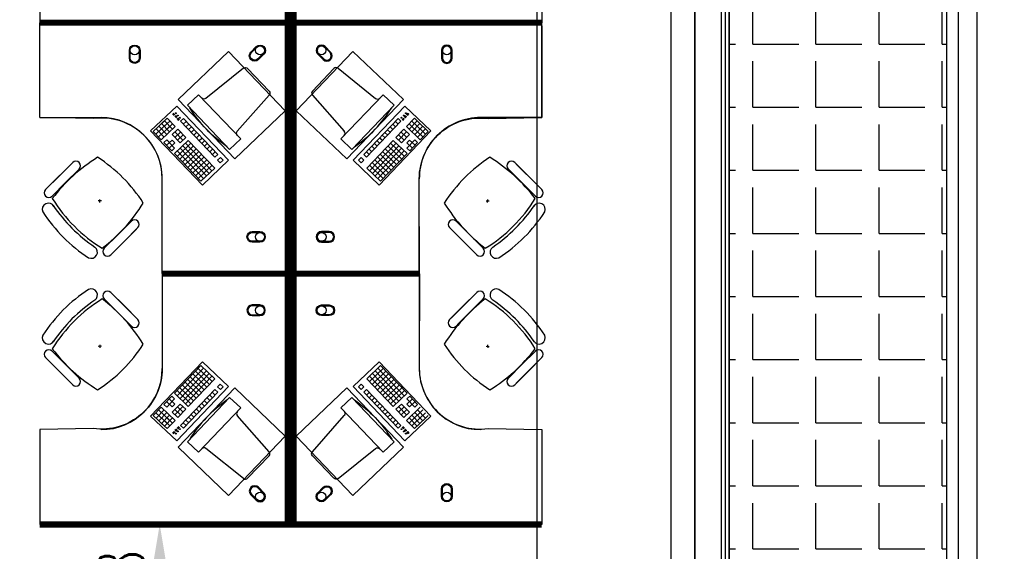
# Model space of a CAD drawing. Header units: millimetres. Extents: x -312551 to 250764, y -35891 to 59426.
# Tile 207 of 256: x -56390 to -49959, y 44485 to 47960. Entities that reach past the tile are written whole.
import ezdxf

# ---------------------------------------------------------------- set-up
doc = ezdxf.new("R2010")
doc.units = ezdxf.units.MM
doc.header["$LTSCALE"] = 2.5
for name, color, linetype in [('FO-00 - FURN$0$FURNITURE', 22, 'Continuous'), ('FO-00 - FURN$0$SP-01$0$FIT-OUT$0$FURNITURE', 22, 'Continuous'), ('GLAZING', 1, 'Continuous'), ('NF ARCH', 4, 'Continuous'), ('NF-AS BUILT', 7, 'Continuous'), ('NF-GRIDS', 252, 'Continuous'), ('Terrace', 6, 'Continuous')]:
    doc.layers.add(name, color=color, linetype=linetype)
doc.styles.add('ROMANS', font='romans.shx', dxfattribs={"width": 0.8})
doc.dimstyles.new('100NFDIM', dxfattribs={"dimscale": 100, "dimtxt": 3, "dimasz": 3, "dimexe": 1, "dimexo": 1, "dimgap": 1, "dimtad": 1, "dimdec": 0, "dimdsep": 46, "dimtxsty": 'ROMANS', "dimcen": 3, "dimclrd": 4, "dimclre": 4, "dimclrt": 1, "dimaunit": 1, "dimadec": 0, "dimazin": 0, "dimtfac": 1, "dimtdec": 0, "dimtmove": 0, "dimatfit": 3, "dimfxl": 0, "dimtolj": 1, "dimarcsym": 0})

# ---------------------------------------------------------------- blocks, each defined once
blk = doc.blocks.new('FO-00 - FURN$0$SP-01$0$FIT-OUT$0$PC')
at = {"layer": 'FO-00 - FURN$0$SP-01$0$FIT-OUT$0$FURNITURE', "linetype": 'Continuous'}
for p, q in [((241.8, -93.1), (98, -236.8)), ((268.8, -92), (509.4, -294.6)), ((96.9, -263.9), (299.5, -504.5))]:
    blk.add_line(p, q, dxfattribs=at)
blk.add_lwpolyline([(276, -553.9), (346.7, -624.6), (629.5, -341.8), (558.8, -271)], close=True, dxfattribs=at)
for centre, radius, start, end in [((255.9, -107.2), 20, 49.89909, 135), ((112.2, -251), 20, 135, 220.10091), ((522.3, -279.3), 20, 229.89909, 315), ((-109.9, 114.8), 864, 303.17791, 326.82209), ((284.2, -517.4), 20, 315, 40.10091)]:
    blk.add_arc(centre, radius, start, end, dxfattribs=at)
blk = doc.blocks.new('*D216')
at = {"color": 4, "lineweight": -2, "ltscale": 500000}
for p, q in [((-55407.2, 44660.7), (-55575.6, 44660.7)), ((-55475.6, 44360.7), (-55475.6, 44012.5)), ((-55407.2, 43712.5), (-55575.6, 43712.5))]:
    blk.add_line(p, q, dxfattribs=at)
at = {"color": 4, "ltscale": 500000}
for points in [[(-55525.6, 44360.7), (-55425.6, 44360.7), (-55475.6, 44660.7)], [(-55525.6, 44012.5), (-55425.6, 44012.5), (-55475.6, 43712.5)]]:
    blk.add_solid(points, dxfattribs=at)
at = {"layer": 'Defpoints', "color": 0, "ltscale": 500000}
for p in [(-55307.2, 44660.7, 0), (-55475.6, 43712.5), (-55307.2, 43712.5, 0)]:
    blk.add_point(p, dxfattribs=at)
at = {"color": 1, "ltscale": 500000, "insert": (-55725.6, 44186.6), "char_height": 300, "attachment_point": 5, "rotation": 90, "style": 'ROMANS'}
blk.add_mtext('\\A1;948', dxfattribs=at)

msp = doc.modelspace()

# ---------------------------------------------------------------- hatches: boundary and pattern name
at = {"layer": 'Terrace'}
h = msp.add_hatch(dxfattribs=at)
h.set_pattern_fill('ANGLE', color=8, scale=1500, style=0)
h.set_pattern_definition([(0, (-2279514.5, -4242199.36), (0, 412.5), [300, -112.5]), (90, (-2279514.5, -4242199.36), (-412.5, 3e-14), [300, -112.5])])
h.paths.add_polyline_path([(-51755, 36505.5), (-50335, 36505.5), (-50335, 51684.5), (-66160, 51684.5), (-66160, 50264.5), (-51755, 50264.5)])

# ---------------------------------------------------------------- linework, layer by layer
at = {"layer": 'FO-00 - FURN$0$FURNITURE', "color": 8}
for p, q in [((-52980, 47920.5), (-52980, 47320.5)), ((-55364.9, 47395.9), (-55534.9, 47233.7)), ((-55381.2, 47334.4), (-55391.7, 47345.3)), ((-55379.8, 47335.7), (-55390.2, 47346.7)), ((-55378.3, 47337.1), (-55388.8, 47348.1)), ((-55376.9, 47338.5), (-55387.3, 47349.5)), ((-55026.7, 47041.4), (-55364.9, 47395.9)), ((-54212.4, 47041.4), (-53874.1, 47395.9)), ((-53874.1, 47395.9), (-53704.1, 47233.7)), ((-53862.2, 47338.5), (-53851.8, 47349.5)), ((-53860.8, 47337.1), (-53850.3, 47348.1)), ((-53859.3, 47335.7), (-53848.9, 47346.7)), ((-53857.9, 47334.4), (-53847.4, 47345.3)), ((-56259.1, 47320.5), (-55859.1, 47320.5)), ((-55517.4, 47229.7), (-55445, 47298.8)), ((-55500.1, 47211.7), (-55427.8, 47280.7)), ((-55463.1, 47281.5), (-55426.9, 47316)), ((-55411.3, 47227.3), (-55463.1, 47281.5)), ((-55411.3, 47227.3), (-55463.1, 47281.5)), ((-55445.8, 47263.4), (-55409.7, 47297.9)), ((-55393.2, 47244.5), (-55445, 47298.8)), ((-55393.2, 47244.5), (-55445, 47298.8)), ((-55428.6, 47245.3), (-55392.4, 47279.9)), ((-55375.1, 47261.8), (-55426.9, 47316)), ((-55366.6, 47319.1), (-55376.2, 47329.1)), ((-55365.2, 47320.5), (-55374.8, 47330.5)), ((-55363.7, 47321.8), (-55373.3, 47331.9)), ((-55362.3, 47323.2), (-55371.9, 47333.3)), ((-55350.6, 47302), (-55361.6, 47313.5)), ((-55349.2, 47303.4), (-55360.2, 47314.9)), ((-55347.7, 47304.7), (-55358.7, 47316.3)), ((-55346.3, 47306.1), (-55357.3, 47317.7)), ((-55339, 47296.3), (-55320.9, 47313.6)), ((-55114.6, 47061.2), (-55339, 47296.3)), ((-55321.7, 47278.2), (-55303.6, 47295.5)), ((-55096.5, 47078.4), (-55320.9, 47313.6)), ((-55304.5, 47260.1), (-55286.4, 47277.4)), ((-54142.6, 47078.4), (-53918.2, 47313.6)), ((-54124.5, 47061.2), (-53900.1, 47296.3)), ((-53934.6, 47260.1), (-53952.7, 47277.4)), ((-53917.4, 47278.2), (-53935.5, 47295.5)), ((-53900.1, 47296.3), (-53918.2, 47313.6)), ((-53892.8, 47306.1), (-53881.8, 47317.7)), ((-53891.4, 47304.7), (-53880.4, 47316.3)), ((-53889.9, 47303.4), (-53878.9, 47314.9)), ((-53888.5, 47302), (-53877.5, 47313.5)), ((-53876.8, 47323.2), (-53867.2, 47333.3)), ((-53875.4, 47321.8), (-53865.8, 47331.9)), ((-53873.9, 47320.5), (-53864.3, 47330.5)), ((-53872.5, 47319.1), (-53862.9, 47329.1)), ((-53863.9, 47261.8), (-53812.2, 47316)), ((-53810.5, 47245.3), (-53846.7, 47279.9)), ((-53845.8, 47244.5), (-53794.1, 47298.8)), ((-53845.8, 47244.5), (-53794.1, 47298.8)), ((-53793.2, 47263.4), (-53829.4, 47297.9)), ((-53827.8, 47227.3), (-53776, 47281.5)), ((-53827.8, 47227.3), (-53776, 47281.5)), ((-53776, 47281.5), (-53812.2, 47316)), ((-53739, 47211.7), (-53811.3, 47280.7)), ((-53721.7, 47229.7), (-53794.1, 47298.8)), ((-52980, 47320.5), (-53380, 47320.5)), ((-55534.9, 47233.7), (-55196.7, 46879.2)), ((-55465.6, 47175.5), (-55517.4, 47229.7)), ((-55447.5, 47192.7), (-55499.3, 47247)), ((-55482.8, 47193.6), (-55410.5, 47262.6)), ((-55429.4, 47210), (-55481.2, 47264.3)), ((-55465.6, 47175.5), (-55375.1, 47261.8)), ((-55394.1, 47209.2), (-55357.9, 47243.7)), ((-55376.8, 47191.1), (-55340.6, 47225.6)), ((-55324.2, 47172.2), (-55376, 47226.4)), ((-55306.1, 47189.4), (-55357.9, 47243.7)), ((-55287.2, 47242), (-55269.1, 47259.3)), ((-55269.9, 47223.9), (-55251.9, 47241.2)), ((-55252.7, 47205.9), (-55234.6, 47223.1)), ((-53704.1, 47233.7), (-54042.4, 46879.2)), ((-53986.4, 47205.9), (-54004.5, 47223.1)), ((-53969.1, 47223.9), (-53987.2, 47241.2)), ((-53951.9, 47242), (-53970, 47259.3)), ((-53933, 47189.4), (-53881.2, 47243.7)), ((-53914.9, 47172.2), (-53863.1, 47226.4)), ((-53862.3, 47191.1), (-53898.5, 47225.6)), ((-53845, 47209.2), (-53881.2, 47243.7)), ((-53773.5, 47175.5), (-53863.9, 47261.8)), ((-53756.2, 47193.6), (-53828.6, 47262.6)), ((-53809.7, 47210), (-53757.9, 47264.3)), ((-53791.6, 47192.7), (-53739.8, 47247)), ((-53773.5, 47175.5), (-53721.7, 47229.7)), ((-55448.3, 47157.4), (-55430.2, 47174.7)), ((-55396.5, 47103.1), (-55448.3, 47157.4)), ((-55431.1, 47139.3), (-55394.9, 47173.8)), ((-55378.5, 47120.4), (-55430.2, 47174.7)), ((-55413.8, 47121.2), (-55377.6, 47155.7)), ((-55377.6, 47155.7), (-55394.9, 47173.8)), ((-55342.3, 47154.9), (-55394.1, 47209.2)), ((-55379.3, 47085), (-55288.9, 47171.3)), ((-55362, 47067), (-55271.6, 47153.3)), ((-55359.5, 47173), (-55323.4, 47207.5)), ((-55342.3, 47154.9), (-55306.1, 47189.4)), ((-55134.3, 46973.2), (-55306.9, 47154.1)), ((-55116.3, 46990.5), (-55288.9, 47171.3)), ((-55235.4, 47187.8), (-55217.3, 47205)), ((-55218.2, 47169.7), (-55200.1, 47186.9)), ((-55200.9, 47151.6), (-55182.8, 47168.9)), ((-55183.6, 47133.5), (-55165.6, 47150.8)), ((-54122.8, 46990.5), (-53950.2, 47171.3)), ((-54104.7, 46973.2), (-53932.1, 47154.1)), ((-54055.4, 47133.5), (-54073.5, 47150.8)), ((-54038.2, 47151.6), (-54056.3, 47168.9)), ((-54020.9, 47169.7), (-54039, 47186.9)), ((-54003.7, 47187.8), (-54021.8, 47205)), ((-53877.1, 47067), (-53967.5, 47153.3)), ((-53859.8, 47085), (-53950.2, 47171.3)), ((-53896.8, 47154.9), (-53933, 47189.4)), ((-53879.5, 47173), (-53915.7, 47207.5)), ((-53896.8, 47154.9), (-53845, 47209.2)), ((-53861.5, 47155.7), (-53844.2, 47173.8)), ((-53825.3, 47121.2), (-53861.5, 47155.7)), ((-53860.6, 47120.4), (-53808.8, 47174.7)), ((-53808, 47139.3), (-53844.2, 47173.8)), ((-53842.5, 47103.1), (-53790.8, 47157.4)), ((-53790.8, 47157.4), (-53808.8, 47174.7)), ((-55396.5, 47103.1), (-55378.5, 47120.4)), ((-55206.7, 46904.2), (-55379.3, 47085)), ((-55188.6, 46921.4), (-55361.2, 47102.3)), ((-55344.8, 47048.9), (-55254.3, 47135.2)), ((-55170.5, 46938.7), (-55343.1, 47119.6)), ((-55327.5, 47030.8), (-55237.1, 47117.1)), ((-55152.4, 46956), (-55325, 47136.8)), ((-55310.2, 47012.7), (-55219.8, 47099)), ((-55293, 46994.6), (-55202.6, 47080.9)), ((-55166.4, 47115.4), (-55148.3, 47132.7)), ((-55149.1, 47097.3), (-55131, 47114.6)), ((-55131.9, 47079.3), (-55113.8, 47096.5)), ((-54107.2, 47079.3), (-54125.3, 47096.5)), ((-54090, 47097.3), (-54108, 47114.6)), ((-54072.7, 47115.4), (-54090.8, 47132.7)), ((-54086.7, 46956), (-53914.1, 47136.8)), ((-54068.6, 46938.7), (-53896, 47119.6)), ((-54050.5, 46921.4), (-53877.9, 47102.3)), ((-53946.1, 46994.6), (-54036.5, 47080.9)), ((-54032.4, 46904.2), (-53859.8, 47085)), ((-53928.8, 47012.7), (-54019.3, 47099)), ((-53911.6, 47030.8), (-54002, 47117.1)), ((-53894.3, 47048.9), (-53984.8, 47135.2)), ((-53842.5, 47103.1), (-53860.6, 47120.4)), ((-56053.8, 47016.9), (-56195.2, 46875.5)), ((-56044, 47026.7), (-56132.6, 46938.1)), ((-55275.7, 46976.5), (-55185.3, 47062.8)), ((-55258.5, 46958.4), (-55168, 47044.7)), ((-55241.2, 46940.4), (-55150.8, 47026.7)), ((-55196.7, 46879.2), (-55026.7, 47041.4)), ((-55196.7, 46879.2), (-55026.7, 47041.4)), ((-55196.7, 46879.2), (-55026.7, 47041.4)), ((-55114.6, 47061.2), (-55096.5, 47078.4)), ((-55097.3, 47043.1), (-55079.3, 47060.3)), ((-55080.1, 47025), (-55097.3, 47043.1)), ((-55080.1, 47025), (-55062, 47042.3)), ((-55080.1, 47025), (-55062, 47042.3)), ((-55080.1, 47025), (-55062, 47042.3)), ((-55062, 47042.3), (-55079.3, 47060.3)), ((-54042.4, 46879.2), (-54212.4, 47041.4)), ((-54042.4, 46879.2), (-54212.4, 47041.4)), ((-54042.4, 46879.2), (-54212.4, 47041.4)), ((-54177.1, 47042.3), (-54159.8, 47060.3)), ((-54159, 47025), (-54177.1, 47042.3)), ((-54159, 47025), (-54177.1, 47042.3)), ((-54159, 47025), (-54177.1, 47042.3)), ((-54141.7, 47043.1), (-54159.8, 47060.3)), ((-54159, 47025), (-54141.7, 47043.1)), ((-54124.5, 47061.2), (-54142.6, 47078.4)), ((-53997.9, 46940.4), (-54088.3, 47026.7)), ((-53980.6, 46958.4), (-54071, 47044.7)), ((-53963.4, 46976.5), (-54053.8, 47062.8)), ((-53156, 47026.7), (-53067.4, 46938.1)), ((-53146.3, 47016.9), (-53004.8, 46875.5)), ((-56001.6, 46984.2), (-56090.2, 46895.6)), ((-55224, 46922.3), (-55133.5, 47008.6)), ((-55206.7, 46904.2), (-55116.3, 46990.5)), ((-55206.7, 46904.2), (-55116.3, 46990.5)), ((-55206.7, 46904.2), (-55116.3, 46990.5)), ((-54032.4, 46904.2), (-54122.8, 46990.5)), ((-54032.4, 46904.2), (-54122.8, 46990.5)), ((-54032.4, 46904.2), (-54122.8, 46990.5)), ((-54015.1, 46922.3), (-54105.6, 47008.6)), ((-53198.4, 46984.2), (-53109.8, 46895.6)), ((-56221.2, 46849.5), (-56132.6, 46938.1)), ((-56178.8, 46807), (-56090.2, 46895.6)), ((-55459.1, 46320.5), (-55459.1, 46920.5)), ((-53780, 46320.5), (-53780, 46920.5)), ((-53021.2, 46807), (-53109.8, 46895.6)), ((-52978.8, 46849.5), (-53067.4, 46938.1)), ((-55856.9, 46775.5), (-55876.8, 46776.5)), ((-55866.4, 46766), (-55867.4, 46786)), ((-53343.1, 46775.5), (-53323.2, 46776.5)), ((-53333.7, 46766), (-53332.6, 46786)), ((-55670.4, 46633.6), (-55811.8, 46492.1)), ((-55660.7, 46643.3), (-55749.3, 46554.7)), ((-53539.4, 46643.3), (-53450.8, 46554.7)), ((-53529.6, 46633.6), (-53388.2, 46492.1)), ((-55628, 46591.1), (-55769.4, 46449.7)), ((-55618.2, 46600.9), (-55706.8, 46512.3)), ((-53581.8, 46600.9), (-53493.2, 46512.3)), ((-53572, 46591.1), (-53430.6, 46449.7)), ((-55837.9, 46466.1), (-55749.3, 46554.7)), ((-55795.4, 46423.7), (-55706.8, 46512.3)), ((-53404.6, 46423.7), (-53493.2, 46512.3)), ((-53362.2, 46466.1), (-53450.8, 46554.7)), ((-55899.4, 46474), (-55899.3, 46474.2)), ((-53300.6, 46474), (-53300.7, 46474.2)), ((-55459.1, 46280.7), (-55459.1, 45680.7)), ((-53780, 46280.7), (-53780, 45680.7)), ((-55899.4, 46127.1), (-55899.3, 46127)), ((-55837.9, 46135), (-55749.3, 46046.4)), ((-55795.4, 46177.5), (-55706.8, 46088.9)), ((-55628, 46010), (-55769.4, 46151.4)), ((-53572, 46010), (-53430.6, 46151.4)), ((-53404.6, 46177.5), (-53493.2, 46088.9)), ((-53362.2, 46135), (-53450.8, 46046.4)), ((-53300.6, 46127.1), (-53300.7, 46127)), ((-55670.4, 45967.6), (-55811.8, 46109)), ((-55618.2, 46000.3), (-55706.8, 46088.9)), ((-53581.8, 46000.3), (-53493.2, 46088.9)), ((-53529.6, 45967.6), (-53388.2, 46109)), ((-55660.7, 45957.8), (-55749.3, 46046.4)), ((-53539.4, 45957.8), (-53450.8, 46046.4)), ((-55856.9, 45825.6), (-55876.8, 45824.6)), ((-55866.4, 45835.1), (-55867.4, 45815.1)), ((-53343.1, 45825.6), (-53323.2, 45824.6)), ((-53333.7, 45835.1), (-53332.6, 45815.1)), ((-56221.2, 45751.7), (-56132.6, 45663.1)), ((-56178.8, 45794.1), (-56090.2, 45705.5)), ((-53021.2, 45794.1), (-53109.8, 45705.5)), ((-52978.8, 45751.7), (-53067.4, 45663.1)), ((-56053.8, 45584.2), (-56195.2, 45725.6)), ((-56001.6, 45616.9), (-56090.2, 45705.5)), ((-55534.9, 45369.4), (-55196.7, 45723.9)), ((-55206.7, 45698.9), (-55379.3, 45518)), ((-55188.6, 45681.6), (-55361.2, 45500.7)), ((-55224, 45680.8), (-55133.5, 45594.5)), ((-55206.7, 45698.9), (-55116.3, 45612.6)), ((-55206.7, 45698.9), (-55116.3, 45612.6)), ((-55206.7, 45698.9), (-55116.3, 45612.6)), ((-55196.7, 45723.9), (-55026.7, 45561.6)), ((-55196.7, 45723.9), (-55026.7, 45561.6)), ((-55196.7, 45723.9), (-55026.7, 45561.6)), ((-54042.4, 45723.9), (-54212.4, 45561.6)), ((-54042.4, 45723.9), (-54212.4, 45561.6)), ((-54042.4, 45723.9), (-54212.4, 45561.6)), ((-54032.4, 45698.9), (-54122.8, 45612.6)), ((-54032.4, 45698.9), (-54122.8, 45612.6)), ((-54032.4, 45698.9), (-54122.8, 45612.6)), ((-54015.1, 45680.8), (-54105.6, 45594.5)), ((-54050.5, 45681.6), (-53877.9, 45500.7)), ((-53704.1, 45369.4), (-54042.4, 45723.9)), ((-54032.4, 45698.9), (-53859.8, 45518)), ((-53198.4, 45616.9), (-53109.8, 45705.5)), ((-53146.3, 45584.2), (-53004.8, 45725.6)), ((-56044, 45574.5), (-56132.6, 45663.1)), ((-55170.5, 45664.3), (-55343.1, 45483.5)), ((-55152.4, 45647.1), (-55325, 45466.2)), ((-55134.3, 45629.8), (-55306.9, 45449)), ((-55293, 45608.4), (-55202.6, 45522.1)), ((-55116.3, 45612.6), (-55288.9, 45431.7)), ((-55275.7, 45626.5), (-55185.3, 45540.2)), ((-55258.5, 45644.6), (-55168, 45558.3)), ((-55241.2, 45662.7), (-55150.8, 45576.4)), ((-54122.8, 45612.6), (-53950.2, 45431.7)), ((-54104.7, 45629.8), (-53932.1, 45449)), ((-53997.9, 45662.7), (-54088.3, 45576.4)), ((-54086.7, 45647.1), (-53914.1, 45466.2)), ((-53980.6, 45644.6), (-54071, 45558.3)), ((-54068.6, 45664.3), (-53896, 45483.5)), ((-53963.4, 45626.5), (-54053.8, 45540.2)), ((-53946.1, 45608.4), (-54036.5, 45522.1)), ((-53156, 45574.5), (-53067.4, 45663.1)), ((-55026.7, 45561.6), (-55364.9, 45207.1)), ((-55344.8, 45554.2), (-55254.3, 45467.9)), ((-55114.6, 45541.9), (-55339, 45306.7)), ((-55327.5, 45572.3), (-55237.1, 45486)), ((-55310.2, 45590.3), (-55219.8, 45504)), ((-55114.6, 45541.9), (-55096.5, 45524.6)), ((-55080.1, 45578), (-55097.3, 45560)), ((-55097.3, 45560), (-55079.3, 45542.7)), ((-55080.1, 45578), (-55062, 45560.8)), ((-55080.1, 45578), (-55062, 45560.8)), ((-55080.1, 45578), (-55062, 45560.8)), ((-55062, 45560.8), (-55079.3, 45542.7)), ((-54212.4, 45561.6), (-53874.1, 45207.1)), ((-54159, 45578), (-54177.1, 45560.8)), ((-54159, 45578), (-54177.1, 45560.8)), ((-54159, 45578), (-54177.1, 45560.8)), ((-54177.1, 45560.8), (-54159.8, 45542.7)), ((-54141.7, 45560), (-54159.8, 45542.7)), ((-54159, 45578), (-54141.7, 45560)), ((-54124.5, 45541.9), (-54142.6, 45524.6)), ((-54124.5, 45541.9), (-53900.1, 45306.7)), ((-53928.8, 45590.3), (-54019.3, 45504)), ((-53911.6, 45572.3), (-54002, 45486)), ((-53894.3, 45554.2), (-53984.8, 45467.9)), ((-55396.5, 45499.9), (-55448.3, 45445.7)), ((-55378.5, 45482.7), (-55430.2, 45428.4)), ((-55413.8, 45481.8), (-55377.6, 45447.3)), ((-55396.5, 45499.9), (-55378.5, 45482.7)), ((-55379.3, 45518), (-55288.9, 45431.7)), ((-55362, 45536.1), (-55271.6, 45449.8)), ((-55096.5, 45524.6), (-55320.9, 45289.5)), ((-55166.4, 45487.6), (-55148.3, 45470.4)), ((-55149.1, 45505.7), (-55131, 45488.4)), ((-55131.9, 45523.8), (-55113.8, 45506.5)), ((-54142.6, 45524.6), (-53918.2, 45289.5)), ((-54107.2, 45523.8), (-54125.3, 45506.5)), ((-54090, 45505.7), (-54108, 45488.4)), ((-54072.7, 45487.6), (-54090.8, 45470.4)), ((-53877.1, 45536.1), (-53967.5, 45449.8)), ((-53859.8, 45518), (-53950.2, 45431.7)), ((-53825.3, 45481.8), (-53861.5, 45447.3)), ((-53842.5, 45499.9), (-53860.6, 45482.7)), ((-53860.6, 45482.7), (-53808.8, 45428.4)), ((-53842.5, 45499.9), (-53790.8, 45445.7)), ((-55465.6, 45427.6), (-55517.4, 45373.3)), ((-55447.5, 45410.3), (-55499.3, 45356)), ((-55482.8, 45409.5), (-55410.5, 45340.4)), ((-55465.6, 45427.6), (-55375.1, 45341.3)), ((-55448.3, 45445.7), (-55430.2, 45428.4)), ((-55431.1, 45463.7), (-55394.9, 45429.2)), ((-55377.6, 45447.3), (-55394.9, 45429.2)), ((-55342.3, 45448.1), (-55394.1, 45393.9)), ((-55376.8, 45412), (-55340.6, 45377.4)), ((-55324.2, 45430.9), (-55376, 45376.6)), ((-55359.5, 45430), (-55323.4, 45395.5)), ((-55306.1, 45413.6), (-55357.9, 45359.4)), ((-55342.3, 45448.1), (-55306.1, 45413.6)), ((-55235.4, 45415.3), (-55217.3, 45398)), ((-55218.2, 45433.4), (-55200.1, 45416.1)), ((-55200.9, 45451.4), (-55182.8, 45434.2)), ((-55183.6, 45469.5), (-55165.6, 45452.3)), ((-54055.4, 45469.5), (-54073.5, 45452.3)), ((-54038.2, 45451.4), (-54056.3, 45434.2)), ((-54020.9, 45433.4), (-54039, 45416.1)), ((-54003.7, 45415.3), (-54021.8, 45398)), ((-53896.8, 45448.1), (-53933, 45413.6)), ((-53933, 45413.6), (-53881.2, 45359.4)), ((-53879.5, 45430), (-53915.7, 45395.5)), ((-53914.9, 45430.9), (-53863.1, 45376.6)), ((-53862.3, 45412), (-53898.5, 45377.4)), ((-53896.8, 45448.1), (-53845, 45393.9)), ((-53773.5, 45427.6), (-53863.9, 45341.3)), ((-53861.5, 45447.3), (-53844.2, 45429.2)), ((-53808, 45463.7), (-53844.2, 45429.2)), ((-53756.2, 45409.5), (-53828.6, 45340.4)), ((-53790.8, 45445.7), (-53808.8, 45428.4)), ((-53791.6, 45410.3), (-53739.8, 45356)), ((-55364.9, 45207.1), (-55534.9, 45369.4)), ((-55517.4, 45373.3), (-55445, 45304.3)), ((-55500.1, 45391.4), (-55427.8, 45322.4)), ((-55429.4, 45393), (-55481.2, 45338.8)), ((-55411.3, 45375.8), (-55463.1, 45321.5)), ((-55411.3, 45375.8), (-55463.1, 45321.5)), ((-55393.2, 45358.5), (-55445, 45304.3)), ((-55393.2, 45358.5), (-55445, 45304.3)), ((-55428.6, 45357.7), (-55392.4, 45323.2)), ((-55394.1, 45393.9), (-55357.9, 45359.4)), ((-55287.2, 45361), (-55269.1, 45343.7)), ((-55269.9, 45379.1), (-55251.9, 45361.8)), ((-55252.7, 45397.2), (-55234.6, 45379.9)), ((-53986.4, 45397.2), (-54004.5, 45379.9)), ((-53969.1, 45379.1), (-53987.2, 45361.8)), ((-53951.9, 45361), (-53970, 45343.7)), ((-53845, 45393.9), (-53881.2, 45359.4)), ((-53874.1, 45207.1), (-53704.1, 45369.4)), ((-53810.5, 45357.7), (-53846.7, 45323.2)), ((-53845.8, 45358.5), (-53794.1, 45304.3)), ((-53845.8, 45358.5), (-53794.1, 45304.3)), ((-53827.8, 45375.8), (-53776, 45321.5)), ((-53827.8, 45375.8), (-53776, 45321.5)), ((-53739, 45391.4), (-53811.3, 45322.4)), ((-53809.7, 45393), (-53757.9, 45338.8)), ((-53721.7, 45373.3), (-53794.1, 45304.3)), ((-55463.1, 45321.5), (-55426.9, 45287)), ((-55445.8, 45339.6), (-55409.7, 45305.1)), ((-55375.1, 45341.3), (-55426.9, 45287)), ((-55366.6, 45284), (-55376.2, 45273.9)), ((-55365.2, 45282.6), (-55374.8, 45272.5)), ((-55363.7, 45281.2), (-55373.3, 45271.2)), ((-55350.6, 45301.1), (-55361.6, 45289.5)), ((-55349.2, 45299.7), (-55360.2, 45288.1)), ((-55347.7, 45298.3), (-55358.7, 45286.8)), ((-55346.3, 45296.9), (-55357.3, 45285.4)), ((-55339, 45306.7), (-55320.9, 45289.5)), ((-55321.7, 45324.8), (-55303.6, 45307.6)), ((-55304.5, 45342.9), (-55286.4, 45325.7)), ((-53934.6, 45342.9), (-53952.7, 45325.7)), ((-53917.4, 45324.8), (-53935.5, 45307.6)), ((-53900.1, 45306.7), (-53918.2, 45289.5)), ((-53892.8, 45296.9), (-53881.8, 45285.4)), ((-53891.4, 45298.3), (-53880.4, 45286.8)), ((-53889.9, 45299.7), (-53878.9, 45288.1)), ((-53888.5, 45301.1), (-53877.5, 45289.5)), ((-53875.4, 45281.2), (-53865.8, 45271.2)), ((-53873.9, 45282.6), (-53864.3, 45272.5)), ((-53872.5, 45284), (-53862.9, 45273.9)), ((-53863.9, 45341.3), (-53812.2, 45287)), ((-53793.2, 45339.6), (-53829.4, 45305.1)), ((-53776, 45321.5), (-53812.2, 45287)), ((-55381.2, 45268.7), (-55391.7, 45257.7)), ((-55379.8, 45267.3), (-55390.2, 45256.3)), ((-55378.3, 45265.9), (-55388.8, 45255)), ((-55376.9, 45264.5), (-55387.3, 45253.6)), ((-55362.3, 45279.8), (-55371.9, 45269.8)), ((-53876.8, 45279.8), (-53867.2, 45269.8)), ((-53862.2, 45264.5), (-53851.8, 45253.6)), ((-53860.8, 45265.9), (-53850.3, 45255)), ((-53859.3, 45267.3), (-53848.9, 45256.3)), ((-53857.9, 45268.7), (-53847.4, 45257.7))]:
    msp.add_line(p, q, dxfattribs=at)
at = {"layer": 'FO-00 - FURN$0$FURNITURE', "color": 8, "extrusion": (6.58823e-06, -1.6454e-07, 1)}
msp.add_line((-54890.2, 46301.4, 0), (-55460.2, 46301.5, 0), dxfattribs=at)
at = {"layer": 'FO-00 - FURN$0$FURNITURE', "color": 8, "extrusion": (6.58823e-06, 1.6454e-07, 1)}
msp.add_line((-54890.2, 46299.7, 0), (-55460.2, 46299.6, 0), dxfattribs=at)
at = {"layer": 'FO-00 - FURN$0$FURNITURE', "color": 8, "extrusion": (-6.58823e-06, -1.6454e-07, 1)}
msp.add_line((-54348.9, 46301.4, 0), (-53778.9, 46301.5, 0), dxfattribs=at)
at = {"layer": 'FO-00 - FURN$0$FURNITURE', "color": 8, "extrusion": (-6.58823e-06, 1.6454e-07, 1)}
msp.add_line((-54348.9, 46299.7, 0), (-53778.9, 46299.6, 0), dxfattribs=at)
at = {"layer": 'FO-00 - FURN$0$FURNITURE', "color": 8, "const_width": 40}
for points in [[(-56259, 47940.5), (-54639, 47940.5), (-54639.1, 49580.4), (-55456.8, 49580.4)], [(-52980, 47940.5), (-54600, 47940.5), (-54600, 49580.4), (-53782.2, 49580.4)], [(-56259.1, 47940.5), (-54639.1, 47940.5), (-54639.1, 46300.6), (-55456.9, 46300.6)], [(-52980, 47940.5), (-54600, 47940.5), (-54600, 46300.6), (-53782.2, 46300.6)], [(-56259.1, 44660.7), (-54639.1, 44660.7), (-54639.1, 46300.6), (-55456.9, 46300.6)], [(-52980, 44660.7), (-54600, 44660.7), (-54600, 46300.6), (-53782.2, 46300.6)]]:
    msp.add_lwpolyline(points, dxfattribs=at)
at = {"layer": 'FO-00 - FURN$0$FURNITURE', "color": 8, "elevation": 0}
for points in [[(-55460.3, 49579.5), (-55459.1, 48960.5, -0.455459), (-55909, 48567.4), (-56259.1, 48560.5), (-56259, 47940.5), (-54639, 47940.5), (-54639.1, 49580.4)], [(-53778.8, 49579.5), (-53780, 48960.5, 0.455459), (-53330, 48567.4), (-52980, 48560.5), (-52980, 47940.5), (-54600, 47940.5), (-54600, 49580.4)], [(-55460.3, 46301.4), (-55459.1, 46920.5, 0.455459), (-55909, 47313.5), (-56259.1, 47320.5), (-56259.1, 47940.5), (-54639.1, 47940.5), (-54639.1, 46300.6)], [(-53778.8, 46301.4), (-53780, 46920.5, -0.455459), (-53330.1, 47313.5), (-52980, 47320.5), (-52980, 47940.5), (-54600, 47940.5), (-54600, 46300.6)], [(-55460.3, 46299.7), (-55459.1, 45680.7, -0.455459), (-55909, 45287.6), (-56259.1, 45280.7), (-56259.1, 44660.7), (-54639.1, 44660.7), (-54639.1, 46300.6)], [(-53778.8, 46299.7), (-53780, 45680.7, 0.455459), (-53330.1, 45287.6), (-52980, 45280.7), (-52980, 44660.7), (-54600, 44660.7), (-54600, 46300.6)]]:
    msp.add_lwpolyline(points, format="xyb", close=True, dxfattribs=at)
at = {"layer": 'FO-00 - FURN$0$FURNITURE', "color": 8}
for points in [[(-55604.1, 47709.9, -1), (-55674.1, 47709.9), (-55674.1, 47759.9, -1), (-55604.1, 47759.9)], [(-55610.1, 47709.9, -1), (-55668.1, 47709.9), (-55668.1, 47759.9, -1), (-55610.1, 47759.9)], [(-54830.6, 47699.6, -1), (-54880.1, 47749.1), (-54844.8, 47784.5, -1), (-54795.3, 47735)], [(-54834.9, 47703.9, -1), (-54875.9, 47744.9), (-54840.5, 47780.2, -1), (-54799.5, 47739.2)], [(-54408.5, 47699.6, 1), (-54359, 47749.1), (-54394.3, 47784.5, 1), (-54443.8, 47735)], [(-54404.2, 47703.9, 1), (-54363.2, 47744.9), (-54398.6, 47780.2, 1), (-54439.6, 47739.2)], [(-53635, 47709.9, 1), (-53565, 47709.9), (-53565, 47759.9, 1), (-53635, 47759.9)], [(-53629, 47709.9, 1), (-53571, 47709.9), (-53571, 47759.9, 1), (-53629, 47759.9)], [(-54870.8, 46505.5, -1), (-54870.8, 46575.5), (-54820.8, 46575.5, -1), (-54820.8, 46505.5)], [(-54870.8, 46511.5, -1), (-54870.8, 46569.5), (-54820.8, 46569.5, -1), (-54820.8, 46511.5)], [(-54368.3, 46505.5, 1), (-54368.3, 46575.5), (-54418.3, 46575.5, 1), (-54418.3, 46505.5)], [(-54368.3, 46511.5, 1), (-54368.3, 46569.5), (-54418.3, 46569.5, 1), (-54418.3, 46511.5)], [(-54870.8, 46095.7, 1), (-54870.8, 46025.7), (-54820.8, 46025.7, 1), (-54820.8, 46095.7)], [(-54870.8, 46089.7, 1), (-54870.8, 46031.7), (-54820.8, 46031.7, 1), (-54820.8, 46089.7)], [(-54368.3, 46095.7, -1), (-54368.3, 46025.7), (-54418.3, 46025.7, -1), (-54418.3, 46095.7)], [(-54368.3, 46089.7, -1), (-54368.3, 46031.7), (-54418.3, 46031.7, -1), (-54418.3, 46089.7)], [(-54830.6, 44903.4, 1), (-54880.1, 44853.9), (-54844.8, 44818.6, 1), (-54795.3, 44868.1)], [(-54834.9, 44899.2, 1), (-54875.9, 44858.2), (-54840.5, 44822.8, 1), (-54799.5, 44863.8)], [(-54408.5, 44903.4, -1), (-54359, 44853.9), (-54394.3, 44818.6, -1), (-54443.8, 44868.1)], [(-54404.2, 44899.2, -1), (-54363.2, 44858.2), (-54398.6, 44822.8, -1), (-54439.6, 44863.8)], [(-53635, 44893.2, -1), (-53565, 44893.2), (-53565, 44843.2, -1), (-53635, 44843.2)], [(-53629, 44893.2, -1), (-53571, 44893.2), (-53571, 44843.2, -1), (-53629, 44843.2)]]:
    msp.add_lwpolyline(points, format="xyb", close=True, dxfattribs=at)
for points in [[(-54985.2, 47050), (-55355.2, 47437.7), (-55025.3, 47752.5), (-54655.3, 47364.8)], [(-54253.9, 47050), (-53883.9, 47437.7), (-54213.8, 47752.5), (-54583.8, 47364.8)], [(-54985.2, 45553.1), (-55355.2, 45165.3), (-55025.3, 44850.5), (-54655.3, 45238.3)], [(-54253.9, 45553.1), (-53883.9, 45165.3), (-54213.8, 44850.5), (-54583.8, 45238.3)]]:
    msp.add_lwpolyline(points, close=True, dxfattribs=at)
for centre, radius in [((-55639.1, 47759.9), 29), ((-54820, 47759.7), 29), ((-54419.1, 47759.7), 29), ((-53600, 47759.9), 29), ((-55371.4, 47348.3), 3), ((-53867.7, 47348.3), 3), ((-55357.5, 47333.9), 3), ((-55343.7, 47319.4), 3), ((-53895.3, 47319.4), 3), ((-53881.5, 47333.9), 3), ((-54820.8, 46540.5), 29), ((-54418.3, 46540.5), 29), ((-54820.8, 46060.7), 29), ((-54418.3, 46060.7), 29), ((-55343.7, 45283.7), 3), ((-53895.3, 45283.7), 3), ((-55371.4, 45254.7), 3), ((-55357.5, 45269.2), 3), ((-53881.5, 45269.2), 3), ((-53867.7, 45254.7), 3), ((-54820, 44843.3), 29), ((-54419.1, 44843.3), 29), ((-53600, 44843.2), 29)]:
    msp.add_circle(centre, radius, dxfattribs=at)
for centre, radius, start, end in [((-55859.1, 46920.5), 400, 359.99981, 89.99981), ((-53380, 46920.5), 400, 90.00019, 180.00019), ((-55283.3, 46105), 1127.4, 122.03442, 142.47243), ((-56022.8, 47005.4), 30, 314.99981, 134.99981), ((-56424, 46220.9), 1000, 32.7338, 57.1325), ((-52776, 46220.9), 1000, 122.8675, 147.2662), ((-53916.7, 46105), 1127.4, 37.52757, 57.96558), ((-53177.2, 47005.4), 30, 45.00019, 225.00019), ((-56200, 46828.2), 30, 134.99981, 314.99981), ((-53000, 46828.2), 30, 225.00019, 45.00019), ((-56202.4, 46720.6), 40.4, 28.01994, 205.06804), ((-55327, 47317.9), 1000, 211.74135, 238.38961), ((-56538.3, 47360.1), 1127.4, 307.55428, 327.93956), ((-52661.7, 47360.1), 1127.4, 212.06044, 232.44572), ((-53873, 47317.9), 1000, 301.61039, 328.25865), ((-52997.6, 46720.6), 40.4, 334.93196, 151.98006), ((-55398.4, 47245), 1000, 212.78695, 237.21268), ((-55341.1, 47303.8), 1000, 213.85565, 236.06333), ((-53858.9, 47303.8), 1000, 303.93667, 326.14435), ((-53801.7, 47245), 1000, 302.78732, 327.21305), ((-55639.4, 46622.1), 30, 314.99981, 134.99981), ((-53560.6, 46622.1), 30, 45.00019, 225.00019), ((-55922.7, 46440.9), 40.4, 244.93158, 54.79018), ((-55816.6, 46444.9), 30, 134.99981, 314.99981), ((-53383.4, 46444.9), 30, 225.00019, 45.00019), ((-53277.3, 46440.9), 40.4, 125.20982, 295.06842), ((-55398.4, 45356.1), 1000, 122.78732, 147.21305), ((-55922.7, 46160.2), 40.4, 305.20982, 115.06842), ((-55816.6, 46156.2), 30, 45.00019, 225.00019), ((-53383.4, 46156.2), 30, 314.99981, 134.99981), ((-53277.3, 46160.2), 40.4, 64.93158, 234.79018), ((-53801.7, 45356.1), 1000, 32.78695, 57.21268), ((-55327, 45283.2), 1000, 121.61039, 148.25865), ((-55341.1, 45297.3), 1000, 123.93667, 146.14435), ((-56538.3, 45241.1), 1127.4, 32.06044, 52.44572), ((-52661.7, 45241.1), 1127.4, 127.55428, 147.93956), ((-53873, 45283.2), 1000, 31.74135, 58.38961), ((-53858.9, 45297.3), 1000, 33.85565, 56.06333), ((-55639.4, 45979), 30, 225.00019, 45.00019), ((-53560.6, 45979), 30, 134.99981, 314.99981), ((-56202.4, 45880.5), 40.4, 154.93196, 331.98006), ((-52997.6, 45880.5), 40.4, 208.01994, 25.06804), ((-56200, 45772.9), 30, 45.00019, 225.00019), ((-55283.3, 46496.1), 1127.4, 217.52757, 237.96558), ((-56424, 46380.3), 1000, 302.8675, 327.2662), ((-52776, 46380.3), 1000, 212.7338, 237.1325), ((-53916.7, 46496.1), 1127.4, 302.03442, 322.47243), ((-53000, 45772.9), 30, 314.99981, 134.99981), ((-55859.1, 45680.7), 400, 270.00019, 0.00019), ((-53380, 45680.7), 400, 179.99981, 269.99981), ((-56022.8, 45595.7), 30, 225.00019, 45.00019), ((-53177.2, 45595.7), 30, 134.99981, 314.99981)]:
    msp.add_arc(centre, radius, start, end, dxfattribs=at)
at = {"layer": 'GLAZING', "color": 8}
for p, q in [((-51805, 36580.5), (-51805, 50039.5)), ((-51980, 36580.5), (-51980, 49964.5)), ((-51780, 36580.5), (-51780, 49964.5)), ((-51755, 36580.5), (-51755, 49964.5))]:
    msp.add_line(p, q, dxfattribs=at)
at = {"layer": 'NF ARCH', "color": 8}
for p, q in [((-50135, 36505.5), (-50135, 51884.5)), ((-50260, 51759.5), (-50260, 36505.5)), ((-50335, 36505.5), (-50335, 51684.5))]:
    msp.add_line(p, q, dxfattribs=at)
at = {"layer": 'NF-AS BUILT', "color": 8, "const_width": 10}
msp.add_lwpolyline([(-51980, 28038.5), (-52430, 28038.5), (-52430, 28633.5), (-48165, 28633.5), (-48165, 36067.8), (-52430, 36067.8), (-52430, 36657.8), (-51980, 36657.8), (-51980, 49669.5), (-52330, 49669.5), (-52330, 50039.5)], dxfattribs=at)
at = {"layer": 'NF-GRIDS', "color": 8}
for p, q in [((-53010, -31409.4), (-53010, 58409.3)), ((-52135, -27784), (-52135, 58409.3)), ((-50335, -27784), (-50335, 58409.3))]:
    msp.add_line(p, q, dxfattribs=at)
at = {"layer": 'Terrace', "color": 8}
msp.add_lwpolyline([(-51755, 36505.5), (-50335, 36505.5), (-50335, 51684.5), (-66160, 51684.5), (-66160, 50264.5), (-51755, 50264.5)], close=True, dxfattribs=at)

# ---------------------------------------------------------------- block references
at = {"layer": 'FO-00 - FURN$0$FURNITURE', "color": 8, "xscale": -1, "rotation": 358.6594780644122}
msp.add_blockref('FO-00 - FURN$0$SP-01$0$FIT-OUT$0$PC', (-54657.7, 47728.1), dxfattribs=at)
at = {"layer": 'FO-00 - FURN$0$FURNITURE', "color": 8, "extrusion": (2.60602e-30, -6.3055e-29, -1), "xscale": -1, "zscale": -1, "rotation": 358.6594780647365}
msp.add_blockref('FO-00 - FURN$0$SP-01$0$FIT-OUT$0$PC', (54581.4, 47728.1), dxfattribs=at)
at = {"layer": 'FO-00 - FURN$0$FURNITURE', "color": 8, "rotation": 181.3405219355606}
msp.add_blockref('FO-00 - FURN$0$SP-01$0$FIT-OUT$0$PC', (-54657.7, 44874.9), dxfattribs=at)
at = {"layer": 'FO-00 - FURN$0$FURNITURE', "color": 8, "extrusion": (2.60602e-30, 6.3055e-29, -1), "zscale": -1, "rotation": 181.3405219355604}
msp.add_blockref('FO-00 - FURN$0$SP-01$0$FIT-OUT$0$PC', (54581.4, 44874.9), dxfattribs=at)

# ---------------------------------------------------------------- dimensions: what is measured, and where the dimension line sits
at = {"color": 8, "ltscale": 500000}
dim = msp.add_linear_dim(base=(-55475.6, 43712.5), p1=(-55307.2, 44660.7, 0), p2=(-55307.2, 43712.5, 0), angle=90, dimstyle='100NFDIM', dxfattribs=at)
dim.commit()
dim.dimension.update_dxf_attribs({"geometry": '*D216', "text_midpoint": (-55725.6, 44186.6)})

doc.saveas('drawing.dxf')
